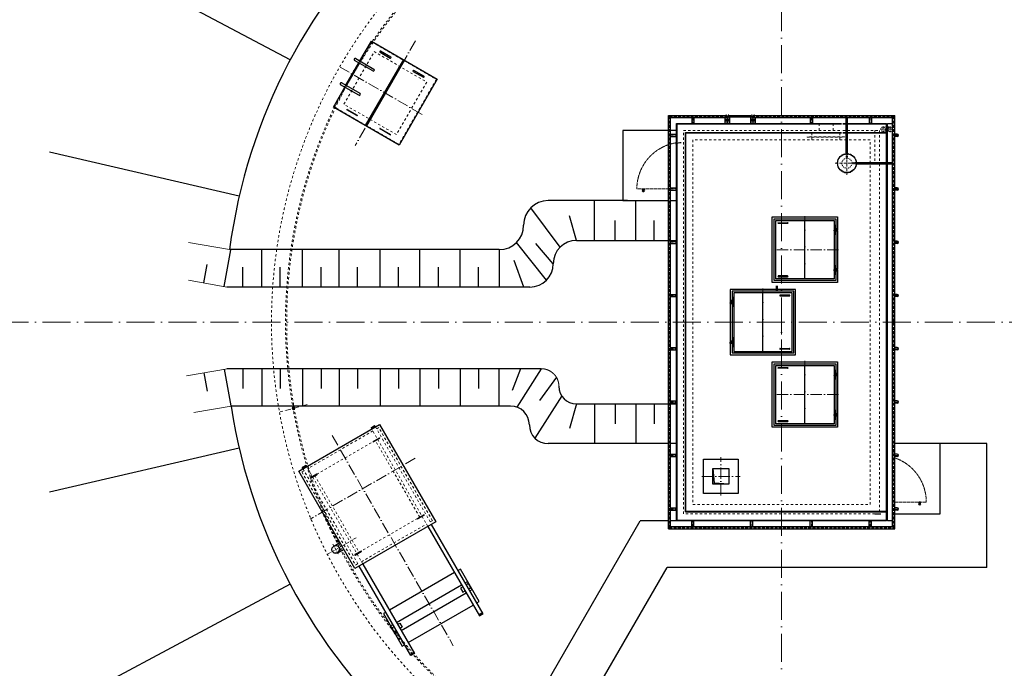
# Model space of a CAD drawing. Header units: millimetres. Extents: x 40256 to 138809, y -76860 to 38764.
# Tile 16 of 18: x 97728 to 118818, y 6846 to 20724. Entities that reach past the tile are written whole.
import ezdxf

# ---------------------------------------------------------------- set-up
doc = ezdxf.new("R2010")
doc.units = ezdxf.units.MM
for name, pattern in [('ACAD_ISO02W100', [15, 12, -3]), ('ACAD_ISO10W100', [18, 12, -3, 0, -3]), ('JIS_02_1.0', [2, 1, -1]), ('MITTE2', [28.575, 19.05, -3.175, 3.175, -3.175])]:
    doc.linetypes.add(name, pattern=pattern)
doc.layers.add('Bemaßung', color=7, linetype='Continuous', lineweight=9)
doc.layers.add('Beschriftung', color=7, linetype='Continuous', lineweight=9)
doc.dimstyles.new('DIN', dxfattribs={"dimtxt": 2.5, "dimasz": 2.5, "dimexe": 1.25, "dimexo": 0.625, "dimtad": 1, "dimtih": 1, "dimdec": 4, "dimdsep": 46, "dimlunit": 6, "dimtxsty": 'Standard', "dimcen": 2.5, "dimadec": 0, "dimazin": 0, "dimtfac": 1, "dimtdec": 4, "dimtmove": 0, "dimatfit": 3, "dimfxl": 0, "dimtvp": 1, "dimtolj": 1, "dimtzin": 0, "dimarcsym": 0})

# ---------------------------------------------------------------- blocks, each defined once
blk = doc.blocks.new('_Oblique')
at = {"color": 0, "linetype": 'ByBlock', "lineweight": -2}
blk.add_line((-0.5, -0.5), (0.5, 0.5), dxfattribs=at)
blk = doc.blocks.new('*D58')
at = {"layer": 'Bemaßung', "color": 0, "lineweight": -2, "transparency": 16777216}
for p, q in [((103447, 35253), (103447, 36448)), ((114047, 36323), (103447, 36323)), ((114047, 35253), (114047, 36448))]:
    blk.add_line(p, q, dxfattribs=at)
at = {"layer": 'DEFPOINTS', "color": 0, "transparency": 16777216}
for p in [(103447, 36323), (103447, 14253), (114047, 14253)]:
    blk.add_point(p, dxfattribs=at)
at = {"layer": 'Bemaßung', "color": 0, "lineweight": -2, "transparency": 16777216, "xscale": 500, "yscale": 500, "zscale": 500, "rotation": 180}
blk.add_blockref('_Oblique', (103447, 36323), dxfattribs=at)
at = {"layer": 'Bemaßung', "color": 0, "lineweight": -2, "transparency": 16777216, "xscale": 500, "yscale": 500, "zscale": 500}
blk.add_blockref('_Oblique', (114047, 36323), dxfattribs=at)
at = {"layer": 'Bemaßung', "color": 0, "transparency": 16777216, "insert": (108747, 36773), "char_height": 500, "attachment_point": 5}
blk.add_mtext('\\A1;d / 2', dxfattribs=at)
blk = doc.blocks.new('*D60')
at = {"layer": 'Bemaßung', "color": 0, "lineweight": -2, "transparency": 16777216}
for p, q in [((64926, 35253), (64926, 36448)), ((103447, 36323), (64926, 36323)), ((103447, 35253), (103447, 36448))]:
    blk.add_line(p, q, dxfattribs=at)
at = {"layer": 'DEFPOINTS', "color": 0, "transparency": 16777216}
for p in [(64926, 36323), (64926, 14253), (103447, 14253)]:
    blk.add_point(p, dxfattribs=at)
at = {"layer": 'Bemaßung', "color": 0, "lineweight": -2, "transparency": 16777216, "xscale": 500, "yscale": 500, "zscale": 500, "rotation": 180}
blk.add_blockref('_Oblique', (64926, 36323), dxfattribs=at)
at = {"layer": 'Bemaßung', "color": 0, "lineweight": -2, "transparency": 16777216, "xscale": 500, "yscale": 500, "zscale": 500}
blk.add_blockref('_Oblique', (103447, 36323), dxfattribs=at)
at = {"layer": 'Bemaßung', "color": 0, "transparency": 16777216, "char_height": 500, "attachment_point": 5}
for s, insert in [('\\A1;MINIMUM / TANK DIAMETER (d)', (84186, 36773)), ('\\A1;MINIMUM / TANKDURCHMESSER (d)', (84186, 35873))]:
    blk.add_mtext(s, dxfattribs=dict(at, insert=insert))

msp = doc.modelspace()

# ---------------------------------------------------------------- hatches: boundary and pattern name
msp.add_hatch(color=256).paths.add_polyline_path([(112576.63, 10782.8526), (112916.63, 10782.8526), (112603.98306, 10810.20566), (112576.63, 11122.8526)])
at = {"layer": 'Beschriftung'}
for points in [[(104500.15818, 9303.67683), (104500.15818, 9317.26949, -0.1800703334), (104440.65515, 9328.32379, 0.1989123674)], [(104500.15818, 9303.67683, 0.4142135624), (104584.30818, 9387.82683), (104570.71552, 9387.82683, -0.316340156), (104500.15818, 9317.26949)], [(104570.71552, 9387.82683), (104584.30818, 9387.82683, 0.1989123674), (104559.66122, 9447.32986, -0.1800703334)]]:
    msp.add_hatch(color=256, dxfattribs=at).paths.add_polyline_path(points)

# ---------------------------------------------------------------- linework, layer by layer
at = {"linetype": 'ACAD_ISO10W100', "lineweight": 18, "ltscale": 50}
for p, q in [((114046.63, -6520.42342), (114046.63, 35026.12862)), ((114046.63, 13988.05908), (114046.63, 14517.64612)), ((134819.90602, 14252.8526), (93273.35398, 14252.8526))]:
    msp.add_line(p, q, dxfattribs=at)
for p, q in [((103523.41517, 19862.44924), (96156.47998, 23789.53194)), ((105015.84534, 19841.07473), (105261.27034, 20266.1633)), ((105261.27034, 20266.1633), (106672.89175, 19451.1633)), ((105676.26381, 19924.95307), (105459.75745, 20049.95307)), ((105290.47411, 19626.74571), (104900.76267, 19851.74571)), ((104924.91267, 19893.57473), (105314.62411, 19668.57473)), ((105945.86342, 19870.9133), (105130.86342, 18459.2919)), ((105971.84418, 19855.9133), (105156.84418, 18444.2919)), ((105447.75745, 20029.16846), (105664.26381, 19904.16846)), ((104715.84534, 19321.45949), (104991.69534, 19799.24571)), ((106157.89829, 19619.16846), (106374.40464, 19494.16846)), ((106386.40464, 19514.95307), (106169.89829, 19639.95307)), ((106672.89175, 19451.1633), (105857.89175, 18039.5419)), ((104446.27034, 18854.5419), (104691.69534, 19279.63046)), ((104990.47411, 19107.13046), (104600.76267, 19332.13046)), ((104624.91267, 19373.95949), (105014.62411, 19148.95949)), ((105857.89175, 18039.5419), (104446.27034, 18854.5419)), ((104952.26381, 18670.94828), (104735.75745, 18795.94828)), ((104741.75745, 18806.34059), (104958.26381, 18681.34059)), ((111622.48, 18677.0026), (112856.63, 18677.0026)), ((111622.48, 9828.7026), (111622.48, 18677.0026)), ((111670.78, 18628.7026), (111622.48, 18677.0026)), ((111670.78, 18628.7026), (112856.63, 18628.7026)), ((111670.78, 9877.0026), (111670.78, 18628.7026)), ((112122.48, 18628.7026), (112122.48, 18502.8526)), ((112170.78, 18628.7026), (112170.78, 18502.8526)), ((112832.48, 18628.7026), (112832.48, 18502.49509)), ((112880.78, 18652.49509), (112880.78, 18502.49509)), ((112882.48, 18652.8526), (112882.48, 18502.8526)), ((113386.7992, 18666.99473), (112926.4608, 18666.99473)), ((112930.78, 18652.8526), (112930.78, 18502.8526)), ((113382.48, 18652.8526), (112930.78, 18652.8526)), ((113382.48, 18638.71046), (112930.78, 18638.71046)), ((113382.48, 18652.8526), (113382.48, 18502.8526)), ((113430.78, 18652.8526), (113430.78, 18502.8526)), ((113432.48, 18652.49509), (113432.48, 18502.49509)), ((113456.62991, 18628.7026), (116422.48, 18628.7026)), ((113456.63, 18677.0026), (116470.78, 18677.0026)), ((113480.78, 18628.7026), (113480.78, 18502.49509)), ((114662.48, 18628.7026), (114662.48, 18502.8526)), ((114710.78, 18628.7026), (114710.78, 18502.8526)), ((115432.77209, 17852.37192), (115432.77209, 18628.7026)), ((115457.77209, 17852.54199), (115457.77209, 18628.7026)), ((115922.48, 18628.7026), (115922.48, 18502.8526)), ((115970.78, 18628.7026), (115970.78, 18502.8526)), ((116422.48, 18628.7026), (116470.78, 18677.0026)), ((116422.48, 9877.0026), (116422.48, 18628.7026)), ((116470.78, 9828.7026), (116470.78, 18677.0026)), ((105662.40464, 18260.94828), (105445.89829, 18385.94828)), ((105451.89829, 18396.34059), (105668.40464, 18271.34059)), ((110646.63, 18352.8526), (110646.63, 16852.8526)), ((111622.48, 18352.8526), (110646.63, 18352.8526)), ((111796.63, 18352.8526), (111670.78, 18352.8526)), ((111796.63, 18502.8526), (115332.77209, 18502.8526)), ((111796.63, 10002.8526), (111796.63, 18502.8526)), ((111796.63, 18502.8526), (111806.63, 18492.8526)), ((111806.63, 18492.8526), (115332.77209, 18492.8526)), ((111806.63, 18492.8526), (111806.63, 10012.8526)), ((111896.63, 18502.8526), (111906.63, 18492.8526)), ((115357.77209, 18502.8526), (116296.63, 18502.8526)), ((115357.77209, 18492.8526), (116296.63, 18492.8526)), ((116296.63, 17665.3526), (116296.63, 18502.8526)), ((116318.09414, 18429.45565), (116296.63, 18429.45565)), ((111670.78, 18277.0026), (111797.74798, 18277.0026)), ((111670.78, 18228.7026), (111797.74798, 18228.7026)), ((111996.63, 18302.8526), (111986.63, 18312.8526)), ((111986.63, 18312.8526), (115332.77209, 18312.8526)), ((111986.63, 10192.8526), (111986.63, 18312.8526)), ((111996.63, 10202.8526), (111996.63, 18302.8526)), ((111996.63, 18302.8526), (115332.77209, 18302.8526)), ((115357.77209, 18312.8526), (116296.63, 18312.8526)), ((115357.77209, 18302.8526), (116296.63, 18302.8526)), ((116318.09414, 18329.45565), (116296.63, 18329.45565)), ((116318.09414, 18277.0026), (116296.63, 18277.0026)), ((116318.09414, 18228.7026), (116296.63, 18228.7026)), ((116524.7469, 18277.0026), (116470.78, 18277.0026)), ((116524.7469, 18228.7026), (116470.78, 18228.7026)), ((102430.11457, 16947.69846), (98363.95619, 17890.98219)), ((115646.23899, 17665.3526), (116422.71925, 17665.3526)), ((115646.23899, 17640.3526), (116422.71925, 17640.3526)), ((116296.63, 10002.8526), (116296.63, 17640.3526)), ((111670.78, 17127.0026), (111797.74798, 17127.0026)), ((116318.09414, 17127.0026), (116296.63, 17127.0026)), ((116524.7469, 17127.0026), (116470.78, 17127.0026)), ((111670.78, 17078.7026), (111797.74798, 17078.7026)), ((116318.09414, 17078.7026), (116296.63, 17078.7026)), ((116524.7469, 17078.7026), (116470.78, 17078.7026)), ((109302.53239, 15856.62693), (108675.93234, 16699.3046)), ((110746.63, 16852.8526), (109046.63, 16852.8526)), ((110040.75334, 16002.8526), (110040.75334, 16852.8526)), ((110646.63, 16852.8526), (111622.48, 16852.8526)), ((110746.63, 16852.8526), (111622.48, 16852.8526)), ((110923.6574, 16002.8526), (110923.6574, 16852.8526)), ((111670.78, 16852.8526), (111796.63, 16852.8526)), ((109655.55238, 16002.8526), (109501.42272, 16526.35248)), ((110484.20301, 16002.8526), (110484.20301, 16427.8526)), ((111319.16673, 16002.8526), (111319.16673, 16427.8526)), ((113976.63, 16380.8526), (114176.63, 16380.8526)), ((114176.63, 16364.8526), (113976.63, 16364.8526)), ((114546.63, 15177.8526), (114546.63, 16427.8526)), ((115176.63, 16257.8526), (115246.63, 16257.8526)), ((115176.63, 16257.8526), (115176.63, 16247.8526)), ((115246.63, 16247.8526), (115176.63, 16247.8526)), ((115186.63, 16317.8526), (115196.63, 16317.8526)), ((115186.63, 16247.8526), (115186.63, 16257.8526)), ((115198.13, 16257.8526), (115198.13, 16262.8526)), ((115198.13, 16262.8526), (115225.13, 16262.8526)), ((115198.13, 16237.8526), (115198.13, 16247.8526)), ((115225.13, 16262.8526), (115225.13, 16257.8526)), ((115225.13, 16247.8526), (115225.13, 16237.8526)), ((115236.63, 16247.8526), (115236.63, 16257.8526)), ((115246.63, 16257.8526), (115246.63, 16247.8526)), ((115171.63, 16237.8526), (115246.63, 16237.8526)), ((115246.63, 16227.8526), (115171.63, 16227.8526)), ((115176.63, 16237.8526), (115176.63, 16227.8526)), ((115246.63, 16217.8526), (115176.63, 16217.8526)), ((115176.63, 16207.8526), (115176.63, 16217.8526)), ((115176.63, 16207.8526), (115246.63, 16207.8526)), ((115186.63, 16227.8526), (115186.63, 16237.8526)), ((115186.63, 16217.8526), (115186.63, 16207.8526)), ((115186.63, 16147.8526), (115196.63, 16147.8526)), ((115198.13, 16217.8526), (115198.13, 16227.8526)), ((115198.13, 16202.8526), (115198.13, 16207.8526)), ((115225.13, 16202.8526), (115198.13, 16202.8526)), ((115225.13, 16227.8526), (115225.13, 16217.8526)), ((115225.13, 16207.8526), (115225.13, 16202.8526)), ((115236.63, 16237.8526), (115236.63, 16227.8526)), ((115236.63, 16217.8526), (115236.63, 16207.8526)), ((115246.63, 16237.8526), (115246.63, 16227.8526)), ((115246.63, 16207.8526), (115246.63, 16217.8526)), ((109010.08106, 15150.58696), (108368.83635, 15957.90929)), ((109156.30673, 15503.60694), (108786.31032, 15935.43925)), ((109655.55238, 16002.8526), (111622.48, 16002.8526)), ((111670.78, 16002.8526), (111796.63, 16002.8526)), ((111670.78, 15987.0026), (111797.74798, 15987.0026)), ((111670.78, 15938.7026), (111797.74798, 15938.7026)), ((116318.09414, 15987.0026), (116296.63, 15987.0026)), ((116318.09414, 15938.7026), (116296.63, 15938.7026)), ((116524.7469, 15987.0026), (116470.78, 15987.0026)), ((116524.7469, 15938.7026), (116470.78, 15938.7026)), ((102109.70562, 15014.38928), (102248.21476, 15799.91361)), ((107998.13869, 15804.36129), (102222.99072, 15804.36129)), ((102912.64878, 15004.36129), (102912.64878, 15804.36129)), ((103787.09892, 15004.36129), (103787.09892, 15804.36129)), ((104569.17776, 15004.36129), (104569.17776, 15804.36129)), ((105448.34248, 15004.36129), (105448.34248, 15804.36129)), ((106300.85917, 15004.36129), (106300.85917, 15804.36129)), ((107163.17496, 15004.36129), (107163.17496, 15804.36129)), ((107998.13869, 15804.36129), (107998.13869, 15004.36129)), ((101672.22487, 15091.52894), (101741.47944, 15484.29111)), ((102511.24433, 15004.36129), (102511.24433, 15429.36129)), ((103308.15812, 15004.36129), (103308.15812, 15429.36129)), ((104182.60825, 15004.36129), (104182.60825, 15429.36129)), ((104964.68709, 15004.36129), (104964.68709, 15429.36129)), ((105843.85181, 15004.36129), (105843.85181, 15429.36129)), ((106696.36851, 15004.36129), (106696.36851, 15429.36129)), ((107558.6843, 15004.36129), (107558.6843, 15429.36129)), ((108525.59954, 15004.36129), (108317.91874, 15571.36592)), ((115176.63, 15397.8526), (115246.63, 15397.8526)), ((115176.63, 15397.8526), (115176.63, 15387.8526)), ((115186.63, 15457.8526), (115196.63, 15457.8526)), ((115186.63, 15387.8526), (115186.63, 15397.8526)), ((115225.13, 15402.8526), (115198.13, 15402.8526)), ((115198.13, 15402.8526), (115198.13, 15397.8526)), ((115225.13, 15397.8526), (115225.13, 15402.8526)), ((115236.63, 15387.8526), (115236.63, 15397.8526)), ((115246.63, 15397.8526), (115246.63, 15387.8526)), ((114176.63, 15240.8526), (113976.63, 15240.8526)), ((113976.63, 15224.8526), (114176.63, 15224.8526)), ((115246.63, 15377.8526), (115171.63, 15377.8526)), ((115171.63, 15367.8526), (115246.63, 15367.8526)), ((115246.63, 15387.8526), (115176.63, 15387.8526)), ((115176.63, 15367.8526), (115176.63, 15377.8526)), ((115246.63, 15357.8526), (115176.63, 15357.8526)), ((115176.63, 15347.8526), (115176.63, 15357.8526)), ((115176.63, 15347.8526), (115246.63, 15347.8526)), ((115186.63, 15377.8526), (115186.63, 15367.8526)), ((115186.63, 15357.8526), (115186.63, 15347.8526)), ((115186.63, 15287.8526), (115196.63, 15287.8526)), ((115198.13, 15387.8526), (115198.13, 15377.8526)), ((115198.13, 15367.8526), (115198.13, 15357.8526)), ((115198.13, 15347.8526), (115198.13, 15342.8526)), ((115198.13, 15342.8526), (115225.13, 15342.8526)), ((115225.13, 15377.8526), (115225.13, 15387.8526)), ((115225.13, 15357.8526), (115225.13, 15367.8526)), ((115225.13, 15342.8526), (115225.13, 15347.8526)), ((115236.63, 15367.8526), (115236.63, 15377.8526)), ((115236.63, 15357.8526), (115236.63, 15347.8526)), ((115246.63, 15367.8526), (115246.63, 15377.8526)), ((115246.63, 15347.8526), (115246.63, 15357.8526)), ((108657.06107, 15004.36129), (102166.57719, 15004.36129)), ((111670.78, 14847.0026), (111797.74798, 14847.0026)), ((111670.78, 14798.7026), (111797.74798, 14798.7026)), ((113006.63, 14767.8526), (112996.63, 14767.8526)), ((113646.63, 13627.8526), (113646.63, 14877.8526)), ((114216.63, 14830.8526), (114016.63, 14830.8526)), ((114016.63, 14814.8526), (114216.63, 14814.8526)), ((116318.09414, 14847.0026), (116296.63, 14847.0026)), ((116318.09414, 14798.7026), (116296.63, 14798.7026)), ((116524.7469, 14847.0026), (116470.78, 14847.0026)), ((116524.7469, 14798.7026), (116470.78, 14798.7026)), ((112946.63, 14707.8526), (112946.63, 14697.8526)), ((113016.63, 14707.8526), (112946.63, 14707.8526)), ((112946.63, 14697.8526), (113016.63, 14697.8526)), ((112946.63, 14687.8526), (112946.63, 14677.8526)), ((113021.63, 14687.8526), (112946.63, 14687.8526)), ((112946.63, 14677.8526), (113021.63, 14677.8526)), ((112946.63, 14657.8526), (112946.63, 14667.8526)), ((112946.63, 14667.8526), (113016.63, 14667.8526)), ((113016.63, 14657.8526), (112946.63, 14657.8526)), ((112956.63, 14697.8526), (112956.63, 14707.8526)), ((112956.63, 14687.8526), (112956.63, 14677.8526)), ((112956.63, 14667.8526), (112956.63, 14657.8526)), ((112968.13, 14712.8526), (112968.13, 14707.8526)), ((112995.13, 14712.8526), (112968.13, 14712.8526)), ((112968.13, 14697.8526), (112968.13, 14687.8526)), ((112968.13, 14677.8526), (112968.13, 14667.8526)), ((112968.13, 14657.8526), (112968.13, 14652.8526)), ((112968.13, 14652.8526), (112995.13, 14652.8526)), ((112995.13, 14707.8526), (112995.13, 14712.8526)), ((112995.13, 14687.8526), (112995.13, 14697.8526)), ((112995.13, 14667.8526), (112995.13, 14677.8526)), ((112995.13, 14652.8526), (112995.13, 14657.8526)), ((113006.63, 14597.8526), (112996.63, 14597.8526)), ((113006.63, 14697.8526), (113006.63, 14707.8526)), ((113006.63, 14677.8526), (113006.63, 14687.8526)), ((113006.63, 14667.8526), (113006.63, 14657.8526)), ((113016.63, 14707.8526), (113016.63, 14697.8526)), ((113016.63, 14687.8526), (113016.63, 14677.8526)), ((113016.63, 14657.8526), (113016.63, 14667.8526)), ((112946.63, 13847.8526), (112946.63, 13837.8526)), ((113016.63, 13847.8526), (112946.63, 13847.8526)), ((112946.63, 13837.8526), (113016.63, 13837.8526)), ((112946.63, 13817.8526), (112946.63, 13827.8526)), ((112946.63, 13827.8526), (113021.63, 13827.8526)), ((113021.63, 13817.8526), (112946.63, 13817.8526)), ((112946.63, 13797.8526), (112946.63, 13807.8526)), ((112946.63, 13807.8526), (113016.63, 13807.8526)), ((113016.63, 13797.8526), (112946.63, 13797.8526)), ((112956.63, 13837.8526), (112956.63, 13847.8526)), ((112956.63, 13817.8526), (112956.63, 13827.8526)), ((112956.63, 13807.8526), (112956.63, 13797.8526)), ((112968.13, 13847.8526), (112968.13, 13852.8526)), ((112968.13, 13852.8526), (112995.13, 13852.8526)), ((112968.13, 13827.8526), (112968.13, 13837.8526)), ((112968.13, 13807.8526), (112968.13, 13817.8526)), ((112968.13, 13792.8526), (112968.13, 13797.8526)), ((112995.13, 13792.8526), (112968.13, 13792.8526)), ((112995.13, 13852.8526), (112995.13, 13847.8526)), ((112995.13, 13837.8526), (112995.13, 13827.8526)), ((112995.13, 13817.8526), (112995.13, 13807.8526)), ((112995.13, 13797.8526), (112995.13, 13792.8526)), ((113006.63, 13907.8526), (112996.63, 13907.8526)), ((113006.63, 13737.8526), (112996.63, 13737.8526)), ((113006.63, 13837.8526), (113006.63, 13847.8526)), ((113006.63, 13827.8526), (113006.63, 13817.8526)), ((113006.63, 13807.8526), (113006.63, 13797.8526)), ((113016.63, 13847.8526), (113016.63, 13837.8526)), ((113016.63, 13817.8526), (113016.63, 13827.8526)), ((113016.63, 13797.8526), (113016.63, 13807.8526)), ((111670.78, 13707.0026), (111797.74798, 13707.0026)), ((111670.78, 13658.7026), (111797.74798, 13658.7026)), ((114016.63, 13690.8526), (114216.63, 13690.8526)), ((114216.63, 13674.8526), (114016.63, 13674.8526)), ((116318.09414, 13707.0026), (116296.63, 13707.0026)), ((116318.09414, 13658.7026), (116296.63, 13658.7026)), ((116524.7469, 13707.0026), (116470.78, 13707.0026)), ((116524.7469, 13658.7026), (116470.78, 13658.7026)), ((114546.63, 12077.8526), (114546.63, 13327.8526)), ((101672.22487, 13168.90633), (101741.47944, 12776.14417)), ((102109.70562, 13246.04599), (102248.21476, 12460.52166)), ((108900.76912, 13256.07399), (102163.36204, 13256.07399)), ((102511.24433, 13256.07399), (102511.24433, 12831.07399)), ((102912.64878, 13256.07399), (102912.64878, 12456.07399)), ((103308.15812, 13256.07399), (103308.15812, 12831.07399)), ((103787.09892, 13256.07399), (103787.09892, 12456.07399)), ((104182.60825, 13256.07399), (104182.60825, 12831.07399)), ((104569.17776, 13256.07399), (104569.17776, 12456.07399)), ((104964.68709, 13256.07399), (104964.68709, 12831.07399)), ((105448.34248, 13256.07399), (105448.34248, 12456.07399)), ((105843.85181, 13256.07399), (105843.85181, 12831.07399)), ((106300.85917, 13256.07399), (106300.85917, 12456.07399)), ((106696.36851, 13256.07399), (106696.36851, 12831.07399)), ((107163.17496, 13256.07399), (107163.17496, 12456.07399)), ((107558.6843, 13256.07399), (107558.6843, 12831.07399)), ((107998.13869, 12456.07399), (107998.13869, 13256.07399)), ((108453.62387, 13256.07399), (108277.06925, 12789.0319)), ((108900.76912, 13256.07399), (108377.45103, 12433.04456)), ((113976.63, 13280.8526), (114176.63, 13280.8526)), ((114176.63, 13264.8526), (113976.63, 13264.8526)), ((115171.63, 13137.8526), (115246.63, 13137.8526)), ((115246.63, 13127.8526), (115171.63, 13127.8526)), ((115176.63, 13157.8526), (115246.63, 13157.8526)), ((115176.63, 13157.8526), (115176.63, 13147.8526)), ((115246.63, 13147.8526), (115176.63, 13147.8526)), ((115176.63, 13137.8526), (115176.63, 13127.8526)), ((115246.63, 13117.8526), (115176.63, 13117.8526)), ((115176.63, 13107.8526), (115176.63, 13117.8526)), ((115176.63, 13107.8526), (115246.63, 13107.8526)), ((115186.63, 13217.8526), (115196.63, 13217.8526)), ((115186.63, 13147.8526), (115186.63, 13157.8526)), ((115186.63, 13127.8526), (115186.63, 13137.8526)), ((115186.63, 13117.8526), (115186.63, 13107.8526)), ((115198.13, 13157.8526), (115198.13, 13162.8526)), ((115198.13, 13162.8526), (115225.13, 13162.8526)), ((115198.13, 13137.8526), (115198.13, 13147.8526)), ((115198.13, 13117.8526), (115198.13, 13127.8526)), ((115198.13, 13102.8526), (115198.13, 13107.8526)), ((115225.13, 13102.8526), (115198.13, 13102.8526)), ((115225.13, 13162.8526), (115225.13, 13157.8526)), ((115225.13, 13147.8526), (115225.13, 13137.8526)), ((115225.13, 13127.8526), (115225.13, 13117.8526)), ((115225.13, 13107.8526), (115225.13, 13102.8526)), ((115236.63, 13147.8526), (115236.63, 13157.8526)), ((115236.63, 13137.8526), (115236.63, 13127.8526)), ((115236.63, 13117.8526), (115236.63, 13107.8526)), ((115246.63, 13157.8526), (115246.63, 13147.8526)), ((115246.63, 13137.8526), (115246.63, 13127.8526)), ((115246.63, 13107.8526), (115246.63, 13117.8526)), ((109224.10203, 13072.57323), (108858.95342, 12577.7899)), ((115186.63, 13047.8526), (115196.63, 13047.8526)), ((109339.01935, 12672.9959), (108762.64836, 11770.48165)), ((108243.40861, 12456.07399), (102257.77036, 12456.07399)), ((109655.55238, 12502.8526), (109501.42272, 11979.35272)), ((109653.99051, 12502.8526), (111622.48, 12502.8526)), ((110040.75334, 12502.8526), (110040.75334, 11652.8526)), ((110484.20301, 12502.8526), (110484.20301, 12077.8526)), ((110923.6574, 12502.8526), (110923.6574, 11652.8526)), ((111319.16673, 12502.8526), (111319.16673, 12077.8526)), ((111670.78, 12567.0026), (111797.74798, 12567.0026)), ((111670.78, 12518.7026), (111797.74798, 12518.7026)), ((111670.78, 12502.8526), (111796.63, 12502.8526)), ((116318.09414, 12567.0026), (116296.63, 12567.0026)), ((116318.09414, 12518.7026), (116296.63, 12518.7026)), ((116524.7469, 12567.0026), (116470.78, 12567.0026)), ((116524.7469, 12518.7026), (116470.78, 12518.7026)), ((115246.63, 12277.8526), (115171.63, 12277.8526)), ((115171.63, 12267.8526), (115246.63, 12267.8526)), ((115176.63, 12297.8526), (115246.63, 12297.8526)), ((115176.63, 12297.8526), (115176.63, 12287.8526)), ((115246.63, 12287.8526), (115176.63, 12287.8526)), ((115176.63, 12267.8526), (115176.63, 12277.8526)), ((115246.63, 12257.8526), (115176.63, 12257.8526)), ((115176.63, 12247.8526), (115176.63, 12257.8526)), ((115176.63, 12247.8526), (115246.63, 12247.8526)), ((115186.63, 12357.8526), (115196.63, 12357.8526)), ((115186.63, 12287.8526), (115186.63, 12297.8526)), ((115186.63, 12277.8526), (115186.63, 12267.8526)), ((115186.63, 12257.8526), (115186.63, 12247.8526)), ((115225.13, 12302.8526), (115198.13, 12302.8526)), ((115198.13, 12302.8526), (115198.13, 12297.8526)), ((115198.13, 12287.8526), (115198.13, 12277.8526)), ((115198.13, 12267.8526), (115198.13, 12257.8526)), ((115198.13, 12247.8526), (115198.13, 12242.8526)), ((115198.13, 12242.8526), (115225.13, 12242.8526)), ((115225.13, 12297.8526), (115225.13, 12302.8526)), ((115225.13, 12277.8526), (115225.13, 12287.8526)), ((115225.13, 12257.8526), (115225.13, 12267.8526)), ((115225.13, 12242.8526), (115225.13, 12247.8526)), ((115236.63, 12287.8526), (115236.63, 12297.8526)), ((115236.63, 12267.8526), (115236.63, 12277.8526)), ((115236.63, 12257.8526), (115236.63, 12247.8526)), ((115246.63, 12297.8526), (115246.63, 12287.8526)), ((115246.63, 12267.8526), (115246.63, 12277.8526)), ((115246.63, 12247.8526), (115246.63, 12257.8526)), ((105253.08078, 11993.3639), (105331.02307, 12038.3639)), ((105258.08078, 11984.70365), (105336.02307, 12029.70365)), ((105346.02307, 12012.38314), (105331.02307, 12038.3639)), ((114176.63, 12140.8526), (113976.63, 12140.8526)), ((113976.63, 12124.8526), (114176.63, 12124.8526)), ((115186.63, 12187.8526), (115196.63, 12187.8526)), ((105253.08078, 11993.3639), (105268.08078, 11967.38314)), ((105301.80518, 11699.3335), (105431.70899, 11774.3335)), ((105437.70899, 11763.94119), (105307.80518, 11688.94119)), ((111622.48, 11652.8526), (109046.63, 11652.8526)), ((111796.63, 11652.8526), (111670.78, 11652.8526)), ((116318.09414, 11652.8526), (116296.63, 11652.8526)), ((117446.63, 11652.8526), (116470.78, 11652.8526)), ((117446.63, 10152.8526), (117446.63, 11652.8526)), ((118446.63, 11652.8526), (117446.63, 11652.8526)), ((118446.63, 9002.8526), (118446.63, 11652.8526)), ((102430.11457, 11558.00674), (98363.95619, 10614.72301)), ((111670.78, 11427.0026), (111797.74798, 11427.0026)), ((116318.09414, 11427.0026), (116296.63, 11427.0026)), ((116524.7469, 11427.0026), (116470.78, 11427.0026)), ((103859.09401, 11188.54527), (103781.15172, 11143.54527)), ((103864.09401, 11179.88501), (103786.15172, 11134.88501)), ((103859.09401, 11188.54527), (103874.09401, 11162.5645)), ((111670.78, 11378.7026), (111797.74798, 11378.7026)), ((116318.09414, 11378.7026), (116296.63, 11378.7026)), ((116524.7469, 11378.7026), (116470.78, 11378.7026)), ((103796.15172, 11117.5645), (103781.15172, 11143.54527)), ((104089.36961, 10999.3335), (103959.4658, 10924.3335)), ((103965.4658, 10913.94119), (104095.36961, 10988.94119)), ((112576.63, 11122.8526), (112603.98306, 10810.20566)), ((112916.63, 10782.8526), (112603.98306, 10810.20566)), ((106251.80518, 10053.88523), (106381.70899, 10128.88523)), ((111670.78, 10277.0026), (111797.74798, 10277.0026)), ((111670.78, 10228.7026), (111797.74798, 10228.7026)), ((111996.63, 10202.8526), (111986.63, 10192.8526)), ((111986.63, 10192.8526), (116296.63, 10192.8526)), ((116296.63, 10202.8526), (111996.63, 10202.8526)), ((116046.63, 10152.8526), (116172.48, 10152.8526)), ((116318.09414, 10277.0026), (116296.63, 10277.0026)), ((116318.09414, 10228.7026), (116296.63, 10228.7026)), ((116318.09414, 10152.8526), (116296.63, 10152.8526)), ((116524.7469, 10277.0026), (116470.78, 10277.0026)), ((116524.7469, 10228.7026), (116470.78, 10228.7026)), ((116470.78, 10152.8526), (117446.63, 10152.8526)), ((103294.1173, -3371.04571), (111015.54109, 10002.8526)), ((106387.70899, 10118.49292), (106257.80518, 10043.49292)), ((107656.02307, 8011.34578), (106551.02307, 9925.26192)), ((111622.48, 10002.8526), (111015.54109, 10002.8526)), ((111796.63, 10002.8526), (111670.78, 10002.8526)), ((116296.63, 10002.8526), (111796.63, 10002.8526)), ((111806.63, 10012.8526), (116296.63, 10012.8526)), ((112122.48, 9877.0026), (112122.48, 10002.8526)), ((112170.78, 9877.0026), (112170.78, 10002.8526)), ((113382.48, 9877.0026), (113382.48, 10002.8526)), ((113430.78, 9877.0026), (113430.78, 10002.8526)), ((114662.48, 9877.0026), (114662.48, 10002.8526)), ((114710.78, 9877.0026), (114710.78, 10002.8526)), ((115922.48, 9877.0026), (115922.48, 10002.8526)), ((115970.78, 9877.0026), (115970.78, 10002.8526)), ((106473.08078, 9880.26192), (107578.08078, 7966.34578)), ((111670.78, 9877.0026), (111622.48, 9828.7026)), ((111622.48, 9828.7026), (116470.78, 9828.7026)), ((111670.78, 9877.0026), (116422.48, 9877.0026)), ((116422.48, 9877.0026), (116470.78, 9828.7026)), ((104458.08318, 9460.70286), (104587.98699, 9535.70286)), ((104542.23318, 9314.95079), (104672.13699, 9389.95079)), ((105039.36961, 9353.88523), (104909.4658, 9278.88523)), ((104915.4658, 9268.49292), (105045.36961, 9343.49292)), ((105079.09401, 9075.44328), (106184.09401, 7161.52714)), ((104160.1427, -3871.04571), (111592.89136, 9002.8526)), ((106106.15172, 7116.52714), (105001.15172, 9030.44328)), ((118446.63, 9002.8526), (111592.89136, 9002.8526)), ((107271.02307, 8678.18534), (107318.81153, 8705.77602)), ((107418.81153, 8532.57094), (107318.81153, 8705.77602)), ((103523.41517, 8643.25596), (96156.47998, 4716.17326)), ((105799.09401, 7828.3667), (107193.08078, 8633.18534)), ((105899.09401, 7655.16162), (107293.08078, 8459.98026)), ((107371.02307, 8504.98026), (107418.81153, 8532.57094)), ((107573.08078, 7975.00603), (107651.02307, 8020.00603)), ((107578.08078, 7966.34578), (107656.02307, 8011.34578)), ((105673.36326, 7755.77602), (105721.15172, 7783.3667)), ((105773.36326, 7582.57094), (105673.36326, 7755.77602)), ((105773.36326, 7582.57094), (105821.15172, 7610.16162)), ((106179.09401, 7170.18739), (106101.15172, 7125.18739)), ((106184.09401, 7161.52714), (106106.15172, 7116.52714))]:
    msp.add_line(p, q)
at = {"linetype": 'ACAD_ISO10W100', "lineweight": 18, "ltscale": 20}
for p, q in [((106206.48953, 20273.33096), (104912.67256, 18032.37424)), ((106345.84274, 18698.9042), (104593.96272, 19710.3526)), ((114546.63, 16522.8526), (114546.63, 15082.8526)), ((115266.63, 15802.8526), (113826.63, 15802.8526)), ((113646.63, 14972.8526), (113646.63, 13532.8526)), ((114546.63, 13422.8526), (114546.63, 11982.8526)), ((115266.63, 12702.8526), (113826.63, 12702.8526)), ((104421.0874, 11824.78144), (107016.0874, 7330.1096)), ((106201.92042, 11340.28816), (103950.25437, 10040.28816)), ((112746.63, 10542.8526), (112746.63, 11362.8526)), ((112336.63, 10952.8526), (113156.63, 10952.8526))]:
    msp.add_line(p, q, dxfattribs=at)
at = {"linetype": 'JIS_02_1.0', "lineweight": 18, "ltscale": 50}
for p, q in [((105028.83572, 19833.57473), (105266.76072, 20245.67292)), ((105266.76072, 20245.67292), (106652.40137, 19445.67292)), ((104671.66453, 18914.93609), (105321.66453, 20040.76911)), ((105321.66453, 20040.76911), (106447.49756, 19390.76911)), ((104728.83572, 19313.95949), (105004.68572, 19791.74571)), ((106652.40137, 19445.67292), (105852.40137, 18060.03228)), ((104466.76072, 18860.03228), (104704.68572, 19272.13046)), ((106447.49756, 19390.76911), (105797.49756, 18264.93609)), ((105852.40137, 18060.03228), (104466.76072, 18860.03228)), ((105797.49756, 18264.93609), (104671.66453, 18914.93609)), ((111946.63, 10152.8526), (111946.63, 18352.8526)), ((111946.63, 18352.8526), (115332.77209, 18352.8526)), ((114696.63, 18152.8526), (114696.63, 18352.8526)), ((114854.43538, 18502.8526), (114854.43538, 18352.8526)), ((115154.43538, 18502.8526), (115154.43538, 18352.8526)), ((115296.63, 18152.8526), (115296.63, 18352.8526)), ((115357.77209, 18352.8526), (116146.63, 18352.8526)), ((116046.63, 18352.8526), (116046.63, 17665.3526)), ((116146.63, 18352.8526), (116146.63, 17665.3526)), ((116146.63, 17640.3526), (116146.63, 10152.8526)), ((105293.08078, 11924.08187), (103899.09401, 11119.26323)), ((106473.08078, 9880.26192), (105268.08078, 11967.38314)), ((105346.02307, 12012.38314), (106551.02307, 9925.26192)), ((105418.81153, 11996.67255), (105371.02307, 11969.08187)), ((106568.81153, 10004.81412), (105418.81153, 11996.67255)), ((105345.60645, 11723.46747), (104046.56834, 10973.46747)), ((106295.60645, 10078.0192), (105345.60645, 11723.46747)), ((103821.15172, 11074.26323), (103773.36326, 11046.67255)), ((103773.36326, 11046.67255), (104923.36326, 9054.81412)), ((103796.15172, 11117.5645), (105001.15172, 9030.44328)), ((105079.09401, 9075.44328), (103874.09401, 11162.5645)), ((104046.56834, 10973.46747), (104996.56834, 9328.0192)), ((116146.63, 10152.8526), (111946.63, 10152.8526)), ((104996.56834, 9328.0192), (106295.60645, 10078.0192)), ((105049.09401, 9127.40481), (106443.08078, 9932.22344)), ((106521.02307, 9977.22344), (106568.81153, 10004.81412)), ((104923.36326, 9054.81412), (104971.15172, 9082.40481))]:
    msp.add_line(p, q, dxfattribs=at)
at = {"linetype": 'ACAD_ISO10W100', "lineweight": 18, "ltscale": 5}
for p, q in [((112882.48, 18652.8526), (111646.63, 18652.8526)), ((111646.63, 18652.8526), (111646.63, 9852.8526)), ((112146.63, 18628.7026), (112146.63, 18502.8526)), ((112856.63, 18696.64509), (112856.63, 18502.49509)), ((112906.63, 18697.0026), (112906.63, 18502.8526)), ((112950.78, 18652.8526), (112930.78, 18652.8526)), ((113382.48, 18652.8526), (113362.48, 18652.8526)), ((113406.63, 18697.0026), (113406.63, 18502.8526)), ((116446.63, 18652.8526), (113430.78, 18652.8526)), ((113456.63, 18696.64509), (113456.63, 18502.49509)), ((114686.63, 18628.7026), (114686.63, 18502.8526)), ((115446.63, 17402.8526), (115446.63, 18628.7026)), ((115946.63, 18628.7026), (115946.63, 18502.8526)), ((116446.63, 18652.8526), (116446.63, 9852.8526)), ((111670.78, 18252.8526), (111797.74798, 18252.8526)), ((116318.09414, 18252.8526), (116296.63, 18252.8526)), ((116470.78, 18252.8526), (116561.29542, 18252.8526)), ((115196.63, 17652.8526), (116422.71925, 17652.8526)), ((111670.78, 17102.8526), (111797.74798, 17102.8526)), ((116318.09414, 17102.8526), (116296.63, 17102.8526)), ((116470.78, 17102.8526), (116561.29542, 17102.8526)), ((111670.78, 15962.8526), (111797.74798, 15962.8526)), ((116318.09414, 15962.8526), (116296.63, 15962.8526)), ((116470.78, 15962.8526), (116561.29542, 15962.8526)), ((111670.78, 14822.8526), (111797.74798, 14822.8526)), ((116318.09414, 14822.8526), (116296.63, 14822.8526)), ((116470.78, 14822.8526), (116561.29542, 14822.8526)), ((111670.78, 13682.8526), (111797.74798, 13682.8526)), ((116318.09414, 13682.8526), (116296.63, 13682.8526)), ((116470.78, 13682.8526), (116561.29542, 13682.8526)), ((111670.78, 12542.8526), (111797.74798, 12542.8526)), ((116318.09414, 12542.8526), (116296.63, 12542.8526)), ((116470.78, 12542.8526), (116561.29542, 12542.8526)), ((111670.78, 11402.8526), (111797.74798, 11402.8526)), ((116318.09414, 11402.8526), (116296.63, 11402.8526)), ((116470.78, 11402.8526), (116561.29542, 11402.8526)), ((111670.78, 10252.8526), (111797.74798, 10252.8526)), ((116318.09414, 10252.8526), (116296.63, 10252.8526)), ((116470.78, 10252.8526), (116561.29542, 10252.8526)), ((112146.63, 9877.0026), (112146.63, 10002.8526)), ((113406.63, 9877.0026), (113406.63, 10002.8526)), ((114686.63, 9877.0026), (114686.63, 10002.8526)), ((115946.63, 9877.0026), (115946.63, 10002.8526)), ((111646.63, 9852.8526), (116446.63, 9852.8526)), ((104933.17088, 9637.82683), (104326.9531, 9287.82683)), ((104433.08318, 9504.00413), (104567.23318, 9271.64952))]:
    msp.add_line(p, q, dxfattribs=at)
at = {"linetype": 'ACAD_ISO10W100', "lineweight": 9, "ltscale": 5}
for p, q in [((116159.69558, 18379.45565), (116422.48, 18379.45565)), ((116222.79796, 18442.55803), (116222.79796, 18316.35327)), ((116372.21157, 18442.55803), (116372.21157, 18316.35327))]:
    msp.add_line(p, q, dxfattribs=at)
at = {"linetype": 'JIS_02_1.0', "lineweight": 9, "ltscale": 25}
for p, q in [((116222.79796, 18429.45565), (116296.63, 18429.45565)), ((116318.09414, 18429.45565), (116372.66649, 18429.45565)), ((116296.63, 18329.45565), (116222.79796, 18329.45565)), ((116372.66649, 18329.45565), (116318.09414, 18329.45565))]:
    msp.add_line(p, q, dxfattribs=at)
at = {"linetype": 'JIS_02_1.0', "lineweight": 18, "ltscale": 20}
for p, q in [((115432.77209, 17852.37192), (115432.77209, 17759.00184)), ((115457.77209, 17852.54199), (115457.77209, 17759.32117)), ((115646.23899, 17665.3526), (115552.9477, 17665.3526)), ((115646.23899, 17640.3526), (115552.9477, 17640.3526))]:
    msp.add_line(p, q, dxfattribs=at)
at = {"linetype": 'MITTE2', "lineweight": 9, "ltscale": 3}
for p, q in [((111622.48, 17102.8526), (110946.63, 17102.8526)), ((116318.09414, 10402.8526), (116296.63, 10402.8526)), ((116470.78, 10402.8526), (117146.63, 10402.8526))]:
    msp.add_line(p, q, dxfattribs=at)
at = {"linetype": 'ACAD_ISO10W100', "lineweight": 13, "ltscale": 100}
for p, q in [((102222.99072, 15804.36129), (101343.35083, 15959.46554)), ((102166.57719, 15004.36129), (101343.35083, 15149.51831)), ((102179.68946, 13256.07399), (101299.42449, 13100.85952)), ((102257.77036, 12456.07399), (101455.90944, 12316.37189))]:
    msp.add_line(p, q, dxfattribs=at)
at = {"linetype": 'ACAD_ISO10W100', "lineweight": 50, "ltscale": 50}
msp.add_line((113945.1519, 15027.8526), (113945.1519, 14925.3526), dxfattribs=at)
at = {"linetype": 'ACAD_ISO10W100', "lineweight": 18, "ltscale": 10}
msp.add_line((103883.80851, 12487.3428), (103306.00485, 12332.52077), dxfattribs=at)
for points in [[(116318.09414, 17665.3526), (116318.09414, 18502.8526), (116422.71925, 18502.8526)], [(116422.71925, 10002.8526), (116318.09414, 10002.8526), (116318.09414, 17640.3526)], [(111093.73395, 17072.90289), (111093.73395, 17077.26063), (111081.63737, 17077.26063), (111081.63737, 17072.90289)], [(115246.63, 15347.8526), (115246.63, 15102.8526), (113846.63, 15102.8526), (113846.63, 16502.8526), (115246.63, 16502.8526), (115246.63, 16257.8526)], [(115206.63, 15342.8526), (115206.63, 15142.8526), (113886.63, 15142.8526), (113886.63, 16462.8526), (115206.63, 16462.8526), (115206.63, 16262.8526)], [(115246.63, 16247.8526), (115246.63, 16237.8526)], [(115206.63, 16202.8526), (115206.63, 15402.8526)], [(115246.63, 16227.8526), (115246.63, 16217.8526)], [(115246.63, 16207.8526), (115246.63, 15397.8526)], [(115246.63, 15387.8526), (115246.63, 15377.8526)], [(115246.63, 15367.8526), (115246.63, 15357.8526)], [(112946.63, 13797.8526), (112946.63, 13552.8526), (114346.63, 13552.8526), (114346.63, 14952.8526), (112946.63, 14952.8526), (112946.63, 14707.8526)], [(112986.63, 13792.8526), (112986.63, 13592.8526), (114306.63, 13592.8526), (114306.63, 14912.8526), (112986.63, 14912.8526), (112986.63, 14712.8526)], [(112946.63, 14697.8526), (112946.63, 14687.8526)], [(112946.63, 14677.8526), (112946.63, 14667.8526)], [(112946.63, 14657.8526), (112946.63, 13847.8526)], [(112986.63, 14652.8526), (112986.63, 13852.8526)], [(112946.63, 13837.8526), (112946.63, 13827.8526)], [(112946.63, 13817.8526), (112946.63, 13807.8526)], [(115246.63, 12247.8526), (115246.63, 12002.8526), (113846.63, 12002.8526), (113846.63, 13402.8526), (115246.63, 13402.8526), (115246.63, 13157.8526)], [(115206.63, 12242.8526), (115206.63, 12042.8526), (113886.63, 12042.8526), (113886.63, 13362.8526), (115206.63, 13362.8526), (115206.63, 13162.8526)], [(115206.63, 13102.8526), (115206.63, 12302.8526)], [(115246.63, 13147.8526), (115246.63, 13137.8526)], [(115246.63, 13127.8526), (115246.63, 13117.8526)], [(115246.63, 13107.8526), (115246.63, 12297.8526)], [(115246.63, 12287.8526), (115246.63, 12277.8526)], [(115246.63, 12267.8526), (115246.63, 12257.8526)], [(105331.69294, 12027.20365), (105341.69294, 12009.88314), (105272.41091, 11969.88314), (105262.41091, 11987.20365)], [(103790.48185, 11137.38501), (103800.48185, 11120.0645), (103869.76388, 11160.0645), (103859.76388, 11177.38501)], [(117011.62263, 10372.90289), (117011.62263, 10377.26063), (116999.52606, 10377.26063), (116999.52606, 10372.90289)], [(107043.08078, 8892.99296), (105649.09401, 8088.17432)], [(107521.02307, 8245.17263), (107568.81153, 8272.76332), (107168.81153, 8965.58364), (107121.02307, 8937.99296)], [(107346.02307, 8548.28153), (107393.65446, 8575.78153), (107343.65446, 8662.38407), (107296.02307, 8634.88407)], [(107218.08078, 8589.88407), (107170.44938, 8562.38407), (107220.44938, 8475.78153), (107268.08078, 8503.28153)], [(105571.15172, 8043.17432), (105523.36326, 8015.58364), (105923.36326, 7322.76332), (105971.15172, 7350.354)], [(106049.09401, 7395.354), (107443.08078, 8200.17263)], [(107646.69294, 8017.50603), (107636.69294, 8034.82654), (107567.41091, 7994.82654), (107577.41091, 7977.50603)], [(105824.09401, 7785.06543), (105871.72541, 7812.56543), (105921.72541, 7725.96289), (105874.09401, 7698.46289)], [(105796.15172, 7653.46289), (105748.52033, 7625.96289), (105698.52033, 7712.56543), (105746.15172, 7740.06543)], [(106105.48185, 7127.68739), (106095.48185, 7145.0079), (106164.76388, 7185.0079), (106174.76388, 7167.68739)]]:
    msp.add_lwpolyline(points)
at = {"linetype": 'JIS_02_1.0', "lineweight": 18, "ltscale": 50}
msp.add_lwpolyline([(112146.63, 18152.8526), (112146.63, 10352.8526), (115946.63, 10352.8526), (115946.63, 18152.8526), (112146.63, 18152.8526)], dxfattribs=at)
msp.add_lwpolyline([(115396.63, 18208.462), (115396.63, 18218.462), (114596.63, 18218.462), (114596.63, 18208.462)], close=True, dxfattribs=at)
for points in [[(111070.00858, 17080.76847), (111070.00858, 17102.8526), (111105.36274, 17102.8526), (111105.36274, 17080.76847)], [(111066.85499, 17077.26063), (111066.85499, 17080.76847), (111108.51633, 17080.76847), (111108.51633, 17077.26063)], [(113921.63, 16427.8526), (115171.63, 16427.8526), (115171.63, 15177.8526), (113921.63, 15177.8526)], [(115186.63, 16327.8526), (115196.63, 16327.8526), (115196.63, 16257.8526), (115186.63, 16257.8526)], [(115186.63, 16137.8526), (115196.63, 16137.8526), (115196.63, 16207.8526), (115186.63, 16207.8526)], [(115186.63, 15467.8526), (115196.63, 15467.8526), (115196.63, 15397.8526), (115186.63, 15397.8526)], [(115186.63, 15277.8526), (115196.63, 15277.8526), (115196.63, 15347.8526), (115186.63, 15347.8526)], [(113006.63, 14777.8526), (112996.63, 14777.8526), (112996.63, 14707.8526), (113006.63, 14707.8526)], [(114271.63, 14877.8526), (113021.63, 14877.8526), (113021.63, 13627.8526), (114271.63, 13627.8526)], [(113006.63, 14587.8526), (112996.63, 14587.8526), (112996.63, 14657.8526), (113006.63, 14657.8526)], [(113006.63, 13917.8526), (112996.63, 13917.8526), (112996.63, 13847.8526), (113006.63, 13847.8526)], [(113006.63, 13727.8526), (112996.63, 13727.8526), (112996.63, 13797.8526), (113006.63, 13797.8526)], [(113921.63, 13327.8526), (115171.63, 13327.8526), (115171.63, 12077.8526), (113921.63, 12077.8526)], [(115186.63, 13227.8526), (115196.63, 13227.8526), (115196.63, 13157.8526), (115186.63, 13157.8526)], [(115186.63, 13037.8526), (115196.63, 13037.8526), (115196.63, 13107.8526), (115186.63, 13107.8526)], [(115186.63, 12367.8526), (115196.63, 12367.8526), (115196.63, 12297.8526), (115186.63, 12297.8526)], [(115186.63, 12177.8526), (115196.63, 12177.8526), (115196.63, 12247.8526), (115186.63, 12247.8526)], [(105437.1128, 12064.97382), (106642.1128, 9977.8526), (104910.06199, 8977.8526), (103705.06199, 11064.97382)], [(113116.63, 10582.8526), (112376.63, 10582.8526), (112376.63, 11322.8526), (113116.63, 11322.8526)], [(112916.63, 10782.8526), (112576.63, 10782.8526), (112576.63, 11122.8526), (112916.63, 11122.8526)], [(117026.40502, 10377.26063), (117026.40502, 10380.76847), (116984.74367, 10380.76847), (116984.74367, 10377.26063)], [(117023.25142, 10380.76847), (117023.25142, 10402.8526), (116987.89727, 10402.8526), (116987.89727, 10380.76847)]]:
    msp.add_lwpolyline(points, close=True)
at = {"linetype": 'JIS_02_1.0', "lineweight": 18, "ltscale": 5}
for points in [[(115235.63, 16247.8526), (115235.63, 16237.8526)], [(115235.63, 16227.8526), (115235.63, 16217.8526)], [(115235.63, 15387.8526), (115235.63, 15377.8526)], [(115235.63, 15367.8526), (115235.63, 15357.8526)], [(112957.63, 14697.8526), (112957.63, 14687.8526)], [(112957.63, 14677.8526), (112957.63, 14667.8526)], [(112957.63, 13837.8526), (112957.63, 13827.8526)], [(112957.63, 13817.8526), (112957.63, 13807.8526)], [(115235.63, 13147.8526), (115235.63, 13137.8526)], [(115235.63, 13127.8526), (115235.63, 13117.8526)], [(115235.63, 12287.8526), (115235.63, 12277.8526)], [(115235.63, 12267.8526), (115235.63, 12257.8526)]]:
    msp.add_lwpolyline(points, dxfattribs=at)
for centre, radius in [((112906.63, 18653.2075), 24.15261), ((113406.63, 18653.2075), 24.15261), ((115446.63, 17652.8526), 200), ((111087.68566, 17056.42996), 17.54819), ((117005.57435, 10356.42996), 17.54819), ((104500.15818, 9387.82683), 84.15)]:
    msp.add_circle(centre, radius)
at = {"linetype": 'JIS_02_1.0', "lineweight": 9, "ltscale": 25}
msp.add_circle((116222.79796, 18379.45565), 50, dxfattribs=at)
at = {"linetype": 'JIS_02_1.0', "lineweight": 18, "ltscale": 25}
msp.add_circle((115446.63, 17652.8526), 207.05, dxfattribs=at)
at = {"linetype": 'JIS_02_1.0', "lineweight": 18, "ltscale": 20}
msp.add_circle((115446.63, 17652.8526), 107.05, dxfattribs=at)
at = {"linetype": 'JIS_02_1.0', "ltscale": 10}
msp.add_circle((103594.90668, 12409.93178), 19, dxfattribs=at)
for centre, radius, start, end in [((114046.63, 14252.8526), 20273.27602, 241.752500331, 237.880493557), ((114046.63, 14252.8526), 11925, 12.835113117, 172.524308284), ((105453.75745, 20039.56076), 12, 60, 240), ((104912.83767, 19872.66022), 24.15, 60, 240), ((105670.26381, 19914.56076), 12, 240, 60), ((105302.54911, 19647.66022), 24.15, 240, 60), ((106163.89829, 19629.56076), 12, 60, 240), ((106380.40464, 19504.56076), 12, 240, 60), ((104612.83767, 19353.04498), 24.15, 60, 240), ((105002.54911, 19128.04498), 24.15, 240, 60), ((104738.75745, 18801.14444), 6, 60, 240), ((104955.26381, 18676.14444), 6, 240, 60), ((112856.63, 18652.8526), 24.15, 270, 90), ((113456.63, 18652.8526), 24.15, 90, 270), ((105448.89829, 18391.14444), 6, 60, 240), ((105665.40464, 18266.14444), 6, 240, 60), ((116524.7469, 18252.8526), 24.15, 270, 90), ((112046.63, 17102.8526), 1000, 98.626926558, 105.865185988), ((116524.7469, 17102.8526), 24.15, 270, 90), ((109046.63, 16328.60694), 524.24566, 90, 180), ((107998.13869, 16328.60694), 524.24566, 270, 0), ((113976.63, 16372.8526), 8, 90, 270), ((114176.63, 16372.8526), 8, 270, 90), ((109655.55238, 15503.60694), 499.24566, 90, 180), ((116524.7469, 15962.8526), 24.15, 270, 90), ((108657.06107, 15503.60694), 499.24566, 270, 0), ((113976.63, 15232.8526), 8, 90, 270), ((114176.63, 15232.8526), 8, 270, 90), ((114016.63, 14822.8526), 8, 90, 270), ((114216.63, 14822.8526), 8, 270, 90), ((116524.7469, 14822.8526), 24.15, 270, 90), ((114016.63, 13682.8526), 8, 90, 270), ((114216.63, 13682.8526), 8, 270, 90), ((116524.7469, 13682.8526), 24.15, 270, 90), ((113976.63, 13272.8526), 8, 90, 270), ((114176.63, 13272.8526), 8, 270, 90), ((109653.99051, 12879.46329), 376.61069, 180, 270), ((114046.63, 14252.8526), 11925, 188.665944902, 351.218331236), ((108243.40861, 12054.46329), 401.61069, 0, 90), ((116524.7469, 12542.8526), 24.15, 270, 90), ((109046.63, 12054.46329), 401.61069, 180, 270), ((113976.63, 12132.8526), 8, 90, 270), ((114176.63, 12132.8526), 8, 270, 90), ((105304.80518, 11694.13734), 6, 120, 300), ((105434.70899, 11769.13734), 6, 300, 120), ((116524.7469, 11402.8526), 24.15, 270, 90), ((104092.36961, 10994.13734), 6, 300, 120), ((103962.4658, 10919.13734), 6, 120, 300), ((106384.70899, 10123.68908), 6, 300, 120), ((116524.7469, 10252.8526), 24.15, 270, 90), ((106254.80518, 10048.68908), 6, 120, 300), ((105042.36961, 9348.68908), 6, 300, 120), ((104912.4658, 9273.68908), 6, 120, 300)]:
    msp.add_arc(centre, radius, start, end)
at = {"linetype": 'JIS_02_1.0', "lineweight": 18, "ltscale": 50}
for centre, radius, start, end in [((114046.63, 14252.8526), 10925, 7.093838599, 171.835565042), ((114046.63, 14252.8526), 10625, 7.238061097, 145.600755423), ((114046.63, 14252.8526), 10600, 7.25044967, 145.590359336), ((114046.63, 14252.8526), 10625, 145.600755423, 235.952225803), ((114046.63, 14252.8526), 10600, 145.590359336, 235.942663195), ((114046.63, 14252.8526), 10925, 171.835565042, 236.746683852), ((114046.63, 14252.8526), 10925, 243.253316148, 356.906161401), ((114046.63, 14252.8526), 10625, 244.047774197, 356.761938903), ((114046.63, 14252.8526), 10600, 244.057336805, 356.74955033), ((117770.53924, 16402.8526), 14919, 204.487357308, 207.525400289), ((117770.53924, 16402.8526), 14909, 204.901027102, 207.523739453)]:
    msp.add_arc(centre, radius, start, end, dxfattribs=at)
at = {"linetype": 'JIS_02_1.0', "lineweight": 9, "ltscale": 25}
msp.add_arc((116315.18244, 18379.45565), 53.03301, 109.471220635, 250.528779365, dxfattribs=at)
at = {"linetype": 'MITTE2', "lineweight": 9, "ltscale": 3}
for centre, start, end in [((111946.63, 17102.8526), 108.914085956, 180), ((111946.63, 17102.8526), 98.626926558, 106.012675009), ((116146.63, 10402.8526), 0, 71.085914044)]:
    msp.add_arc(centre, 1000, start, end, dxfattribs=at)
at = {"linetype": 'ACAD_ISO10W100', "lineweight": 13, "ltscale": 100}
msp.add_arc((108900.76912, 12879.46329), 376.61069, 0, 90, dxfattribs=at)
at = {"linetype": 'ACAD_ISO02W100', "lineweight": 18, "ltscale": 10}
msp.add_arc((117665.53924, 16584.71793), 14909, 201.489116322, 201.514340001, dxfattribs=at)
at = {"layer": 'Bemaßung'}
msp.add_arc((116372.66649, 18379.45565), 50, 4.950109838, 355.049890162, dxfattribs=at)
at = {"layer": 'Beschriftung'}
msp.add_circle((103594.90668, 12409.93178), 30, dxfattribs=at)
msp.add_arc((104485.25623, 9402.72878), 86.74883, 239.05998296, 30.940017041, dxfattribs=at)

# ---------------------------------------------------------------- dimensions: what is measured, and where the dimension line sits
at = {"layer": 'Bemaßung'}
for base, p1, p2, text, picture, middle in [((64926.17325, 36322.65706), (103446.63, 14252.8526), (64926.17325, 14252.8526), 'MINIMUM / TANK DIAMETER (d)\\XMINIMUM / TANKDURCHMESSER (d)', '*D60', (84186.40162, 36322.65706)), ((103446.63, 36322.65706), (114046.63, 14252.8526), (103446.63, 14252.8526), 'd / 2', '*D58', (108746.63, 36772.65706))]:
    dim = msp.add_linear_dim(base=base, p1=p1, p2=p2, text=text, dimstyle='DIN', override={"dimscale": 100, "dimtxt": 5, "dimasz": 5, "dimexo": 210, "dimgap": 2, "dimblk1": 'Oblique', "dimblk2": 'Oblique', "dimsah": 1, "dimtmove": 2}, dxfattribs=at)
    dim.commit()
    dim.dimension.update_dxf_attribs({"geometry": picture, "text_midpoint": middle})

doc.saveas('drawing.dxf')
